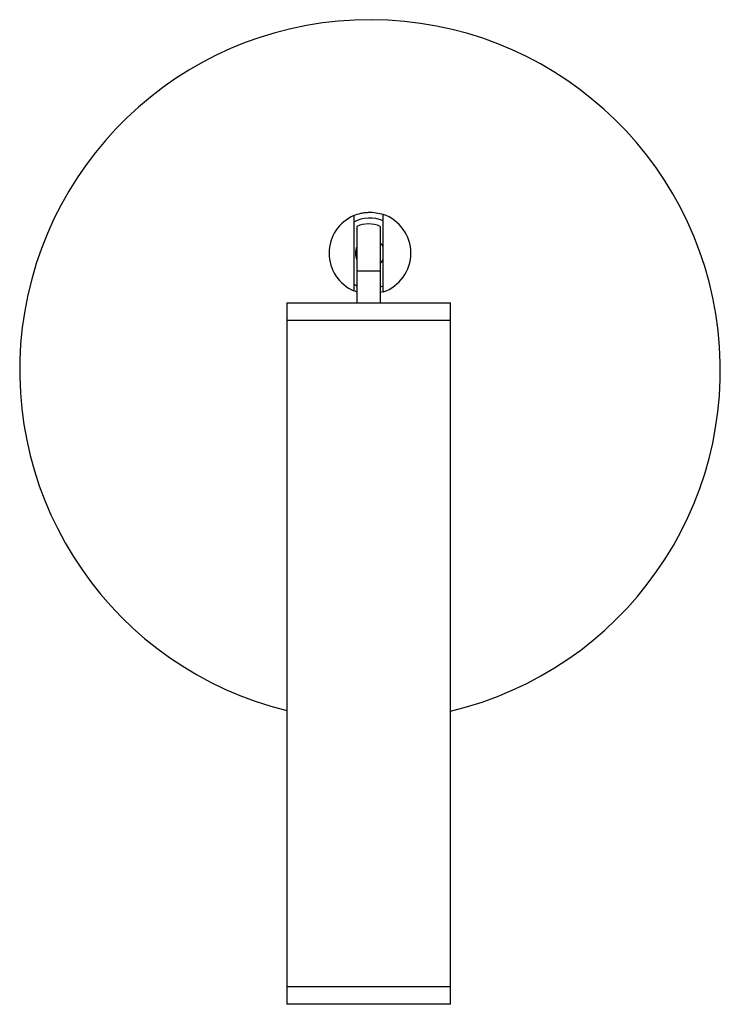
# Paper-space layout '_Normal a' of a CAD drawing. Header units: inches. Extents: x -2.36 to 2.36, y -4.27 to 2.36.
import ezdxf

# ---------------------------------------------------------------- set-up
doc = ezdxf.new("R2010")
doc.units = ezdxf.units.IN
doc.header["$MEASUREMENT"] = 0

psp = doc.layouts.new('_Normal a')

# ---------------------------------------------------------------- linework, layer by layer
at = {"color": 7, "linetype": 'Continuous', "lineweight": 25}
for p, q in [((-0.0886, 0.9678), (-0.0886, 0.4528)), ((0.0689, 0.9678), (0.0689, 0.4528)), ((0.0815, 0.8426), (0.0689, 0.8577)), ((0.0894, 0.8286), (0.0815, 0.8426)), ((-0.0886, 0.6693), (0.0689, 0.6693)), ((0.0689, 0.5615), (0.0886, 0.5684)), ((0.0886, 0.5264), (0.0689, 0.5221)), ((-0.561, 0.4528), (-0.561, -4.2717)), ((-0.561, 0.4528), (0.5413, 0.4528)), ((0.5413, -4.2717), (0.5413, 0.4528)), ((0.5413, 0.3346), (-0.561, 0.3346)), ((0.5413, -4.1535), (-0.561, -4.1535)), ((0.5413, -4.2717), (-0.561, -4.2717))]:
    psp.add_line(p, q, dxfattribs=at)
at = {"color": 7, "linetype": 'Continuous', "lineweight": 25, "flags": 128}
for points in [[(0.0689, 0.7171), (0.0777, 0.727), (0.0893, 0.7461)], [(-0.1094, 0.578), (-0.0944, 0.5709), (-0.0886, 0.5684)]]:
    psp.add_lwpolyline(points, dxfattribs=at)
at = {"color": 7, "linetype": 'Continuous', "lineweight": 25}
for centre, radius, start, end in [((0, 0), 2.36, 283.26062, 256.24788), ((0, 0.7874), 0.2756, 113.1324, 246.8676), ((0, 0.7874), 0.2362, 67.77269, 117.65952), ((0, 0.7874), 0.2756, 288.74934, 71.25066), ((-0.0098, 0.7874), 0.1969, 66.42182, 113.57818), ((0, 0.7874), 0.0984, 154.15807, 205.84193)]:
    psp.add_arc(centre, radius, start, end, dxfattribs=at)
for points, knots in [([(-0.1083, 1.0408), (-0.0935, 1.0471), (-0.078, 1.0523), (-0.0533, 1.0579), (-0.0448, 1.0595), (-0.0278, 1.0617), (-0.0192, 1.0625), (0.0065, 1.0634), (0.024, 1.0625), (0.0573, 1.0575), (0.0734, 1.0535), (0.0886, 1.0484)], [0, 0, 0, 0, 0.25, 0.25, 0.375, 0.375, 0.5, 0.5, 0.75, 0.75, 1, 1, 1, 1]), ([(-0.1083, 1.0408), (-0.1083, 1.0408), (-0.1083, 1.039), (-0.1083, 1.0316), (-0.1083, 1.0261), (-0.1083, 1.0155), (-0.1083, 1.0115), (-0.1083, 1.0028), (-0.1083, 0.9981), (-0.1083, 0.9881), (-0.1083, 0.9827), (-0.1083, 0.9714), (-0.1083, 0.9654), (-0.1083, 0.9469), (-0.1083, 0.9337), (-0.1083, 0.9128), (-0.1083, 0.9056), (-0.1083, 0.8913), (-0.1083, 0.8841), (-0.1083, 0.8476), (-0.1083, 0.8175), (-0.1083, 0.7724), (-0.1083, 0.7575), (-0.1083, 0.7277), (-0.1083, 0.7129), (-0.1083, 0.6836), (-0.1083, 0.669), (-0.1083, 0.6413), (-0.1083, 0.6281), (-0.1083, 0.6031), (-0.1083, 0.5918), (-0.1083, 0.5718), (-0.1083, 0.5629), (-0.1083, 0.5487), (-0.1083, 0.5433), (-0.1083, 0.5358), (-0.1083, 0.534), (-0.1083, 0.534)], [0, 0, 0, 0, 0.0625, 0.0625, 0.125, 0.125, 0.15625, 0.15625, 0.1875, 0.1875, 0.21875, 0.21875, 0.25, 0.25, 0.3125, 0.3125, 0.34375, 0.34375, 0.375, 0.375, 0.5, 0.5, 0.5625, 0.5625, 0.625, 0.625, 0.6875, 0.6875, 0.75, 0.75, 0.8125, 0.8125, 0.875, 0.875, 0.9375, 0.9375, 1, 1, 1, 1]), ([(0.0886, 0.5264), (0.0886, 0.5264), (0.0886, 0.5284), (0.0886, 0.534), (0.0886, 0.5363), (0.0886, 0.5418), (0.0886, 0.5451), (0.0886, 0.556), (0.0886, 0.5648), (0.0886, 0.5803), (0.0886, 0.5858), (0.0886, 0.5974), (0.0886, 0.6034), (0.0886, 0.6223), (0.0886, 0.6361), (0.0886, 0.6646), (0.0886, 0.6793), (0.0886, 0.7248), (0.0886, 0.7556), (0.0886, 0.794), (0.0886, 0.8018), (0.0886, 0.8172), (0.0886, 0.825), (0.0886, 0.8481), (0.0886, 0.8636), (0.0886, 0.8941), (0.0886, 0.909), (0.0886, 0.9376), (0.0886, 0.9516), (0.0886, 0.977), (0.0886, 0.9886), (0.0886, 1.0042), (0.0886, 1.0091), (0.0886, 1.0181), (0.0886, 1.0222), (0.0886, 1.0295), (0.0886, 1.0327), (0.0886, 1.0384), (0.0886, 1.0408), (0.0886, 1.0464), (0.0886, 1.0484), (0.0886, 1.0484)], [0, 0, 0, 0, 0.0625, 0.0625, 0.09375, 0.09375, 0.125, 0.125, 0.1875, 0.1875, 0.21875, 0.21875, 0.25, 0.25, 0.3125, 0.3125, 0.375, 0.375, 0.5, 0.5, 0.53125, 0.53125, 0.5625, 0.5625, 0.625, 0.625, 0.6875, 0.6875, 0.75, 0.75, 0.8125, 0.8125, 0.84375, 0.84375, 0.875, 0.875, 0.90625, 0.90625, 0.9375, 0.9375, 1, 1, 1, 1]), ([(-0.0886, 0.5268), (-0.0897, 0.5271), (-0.0968, 0.5287), (-0.103, 0.5315), (-0.1083, 0.534)], [0, 0, 0, 0, 0.156427, 1, 1, 1, 1])]:
    psp.add_open_spline(points, degree=3, knots=knots, dxfattribs=at)

doc.saveas('drawing.dxf')
